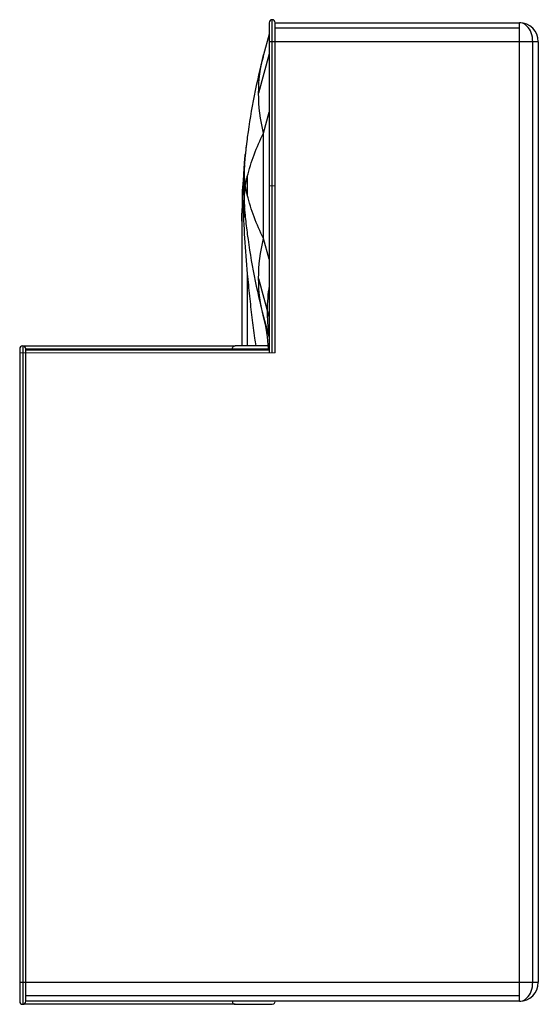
# Paper-space layout '_Right' of a CAD drawing. Header units: millimetres. Extents: x -684 to 0, y -6104 to -4806.
import ezdxf

# ---------------------------------------------------------------- set-up
doc = ezdxf.new("R2010")
doc.units = ezdxf.units.MM

psp = doc.layouts.new('_Right')

# ---------------------------------------------------------------- linework, layer by layer
at = {"color": 7, "linetype": 'Continuous', "lineweight": 25}
for p, q in [((-355, -4810), (-355, -5245)), ((-351, -5245), (-351, -4806)), ((-347, -5245), (-347, -4810)), ((-347, -4810), (-25, -4810)), ((-25, -6100), (-25, -4810)), ((-355, -4825), (-362.3, -4852.4)), ((-25, -4817.3), (-347, -4817.3)), ((0, -4835), (-355, -4835)), ((-7.3, -6075), (-7.3, -4835)), ((0, -4835), (0, -6075)), ((-355, -4851), (-368.9, -4903)), ((-362.3, -4955.4), (-355, -4928.1)), ((-362.3, -5094.6), (-362.3, -4955.4)), ((-383.8, -5012.9), (-383.8, -5037.1)), ((-391, -5071.4), (-391, -5236)), ((-355, -5121.9), (-362.3, -5094.6)), ((-383.8, -5141), (-383.8, -5236)), ((-368.9, -5147), (-355, -5199)), ((-362.3, -5197.6), (-355, -5225)), ((-684, -5240), (-684, -6100)), ((-680, -5236), (-680, -6104)), ((-676, -6100), (-676, -5240)), ((-676, -5240), (-355, -5240)), ((-355, -5241.5), (-676, -5241.5)), ((-357.2, -5236), (-399.7, -5236)), ((-684, -6075), (0, -6075)), ((-25, -6092.7), (-676, -6092.7)), ((-25, -6100), (-676, -6100)), ((-399.7, -6104), (-351, -6104))]:
    psp.add_line(p, q, dxfattribs=at)
at = {"color": 142, "linetype": 'Continuous', "lineweight": 18, "true_color": 0x0080c0}
for p, q in [((-355, -5025), (-347, -5025)), ((-347, -5245), (-684, -5245))]:
    psp.add_line(p, q, dxfattribs=at)
at = {"color": 7, "linetype": 'Continuous', "lineweight": 25, "flags": 128}
for points in [[(-7.3, -4835), (-7.5, -4832), (-7.8, -4829), (-8.5, -4826.1), (-9.3, -4823.4), (-10.5, -4820.8), (-11.8, -4818.4), (-13.3, -4816.3), (-15, -4814.4), (-16.8, -4812.9), (-18.7, -4811.6), (-20.8, -4810.7), (-22.9, -4810.2), (-25, -4810)], [(-25, -6100), (-22.9, -6099.8), (-20.8, -6099.3), (-18.7, -6098.4), (-16.8, -6097.1), (-15, -6095.6), (-13.3, -6093.7), (-11.8, -6091.6), (-10.5, -6089.2), (-9.3, -6086.6), (-8.5, -6083.9), (-7.8, -6081), (-7.5, -6078), (-7.3, -6075)]]:
    psp.add_lwpolyline(points, dxfattribs=at)
at = {"color": 7, "linetype": 'Continuous', "lineweight": 25}
for centre, radius, start, end in [((-351, -4810), 4, 0, 180), ((-25, -4835), 25, 0, 90), ((11.4, -5025), 400, 174.0833, 185.9167), ((11.9, -5025), 400.2, 176.0524, 183.9476), ((-145.8, -5189.6), 211.8, 171.0486, 179.9297), ((-159.6, -5189.5), 198, 179.9565, 189.2582), ((-680, -5240), 4, 0, 180), ((-25, -6075), 25, 270, 0), ((-680, -6100), 4, 180, 0)]:
    psp.add_arc(centre, radius, start, end, dxfattribs=at)
at = {"color": 142, "linetype": 'Continuous', "lineweight": 18, "true_color": 0x0080c0}
for centre, radius, start, end in [((-351, -6100), 4, 270, 0), ((-351.1, -6100.1), 3.93, 271.2791, 1.0592)]:
    psp.add_arc(centre, radius, start, end, dxfattribs=at)
at = {"color": 7, "linetype": 'Continuous', "lineweight": 25}
for points in [[(-362.3, -4852.4), (-371.8, -4888), (-379, -4924.3), (-383.8, -4960.9)], [(-368.9, -4903), (-368.9, -4885.8), (-366.7, -4868.8), (-362.3, -4852.4)], [(-362.3, -4955.4), (-366.7, -4937.9), (-368.9, -4920.3), (-368.9, -4903)], [(-383.8, -5012.9), (-379, -4993.5), (-371.8, -4974.3), (-362.3, -4955.4)], [(-383.8, -4960.9), (-384.8, -4968.5), (-385.7, -4976.1), (-386.5, -4983.8)], [(-386.5, -5025), (-385.7, -5021), (-384.8, -5016.9), (-383.8, -5012.9)], [(-389.7, -5046.8), (-390.1, -5039.5), (-390.1, -5032.3), (-389.7, -5025)], [(-383.8, -5037.1), (-384.8, -5033.1), (-385.7, -5029), (-386.5, -5025)], [(-391, -5071.4), (-391, -5063.2), (-390.6, -5055), (-389.7, -5046.8)], [(-389.7, -5046.8), (-388.6, -5078.3), (-386.6, -5109.8), (-383.8, -5141)], [(-362.3, -5094.6), (-371.8, -5075.7), (-379, -5056.5), (-383.8, -5037.1)], [(-386.5, -5066.2), (-385.7, -5073.9), (-384.8, -5081.5), (-383.8, -5089.1)], [(-383.8, -5089.1), (-379, -5125.7), (-371.8, -5162), (-362.3, -5197.6)], [(-368.9, -5147), (-368.9, -5129.7), (-366.7, -5112.1), (-362.3, -5094.6)], [(-362.3, -5197.6), (-366.7, -5181.2), (-368.9, -5164.2), (-368.9, -5147)], [(-355.9, -5240), (-356.5, -5225.6), (-358.6, -5211.4), (-362.3, -5197.6)]]:
    psp.add_open_spline(points, degree=3, dxfattribs=at)
for points, knots in [([(-362.7, -4853.9), (-363.2, -4855.9), (-364.2, -4859.5), (-365.4, -4864.5), (-366.4, -4868.3), (-366.9, -4870.6), (-367.2, -4871.5)], [0, 0, 0, 0, 0.338766, 0.62049, 0.845119, 1, 1, 1, 1]), ([(-380.4, -4937.4), (-380.4, -4937.6), (-380.6, -4938.6), (-380.7, -4939.3), (-380.8, -4939.8)], [0, 0, 0, 0, 0.238676, 1, 1, 1, 1]), ([(-384, -4962.2), (-384.1, -4963.4), (-384.4, -4965.8), (-385, -4970.3), (-385.6, -4975.4), (-386.1, -4980.1), (-386.4, -4982.7), (-386.4, -4983.2)], [0, 0, 0, 0, 0.1562032, 0.3097918, 0.615501, 0.9269342, 1, 1, 1, 1]), ([(-386.5, -4983.8), (-386.5, -4983.8), (-386.5, -4983.9), (-386.5, -4984.3), (-386.6, -4984.6), (-386.7, -4985.5), (-386.7, -4986.1), (-386.8, -4987.3), (-386.9, -4987.7), (-387, -4988.7), (-387.1, -4989.7), (-387.2, -4991.1), (-387.3, -4992.5), (-387.4, -4993.3), (-387.6, -4995.1), (-387.7, -4996), (-387.8, -4998.2), (-387.9, -4999.4), (-388.2, -5002), (-388.3, -5003.4), (-388.5, -5006.6), (-388.7, -5008.3), (-388.9, -5012.2), (-389.1, -5014.4), (-389.4, -5019.3), (-389.6, -5022), (-389.7, -5025)], [0, 0, 0, 0, 0.125, 0.125, 0.25, 0.25, 0.375, 0.375, 0.4375, 0.4375, 0.5, 0.5625, 0.5625, 0.625, 0.625, 0.6875, 0.6875, 0.75, 0.75, 0.8125, 0.8125, 0.875, 0.875, 0.9375, 0.9375, 1, 1, 1, 1]), ([(-387.4, -4997.4), (-387.4, -4997), (-387.4, -4996.2), (-387.3, -4995), (-387.3, -4993.8), (-387.2, -4992.3), (-387, -4990.3), (-386.9, -4988.1), (-386.7, -4985.9), (-386.5, -4984.5), (-386.5, -4983.8)], [0, 0, 0, 0, 0.087538, 0.175076, 0.262613, 0.353043, 0.516818, 0.687247, 0.848308, 1, 1, 1, 1]), ([(-388.6, -5019.1), (-388.5, -5018.5), (-388.5, -5017.4), (-388.5, -5015.5), (-388.4, -5013.6), (-388.4, -5011.7), (-388.3, -5010), (-388.3, -5008.1), (-388.2, -5006.1), (-388.1, -5004), (-387.9, -5001.8), (-387.8, -4999.4), (-387.6, -4996.5), (-387.3, -4993.2), (-387, -4989.2), (-386.7, -4986.5), (-386.6, -4985.1)], [0, 0, 0, 0, 0.098927, 0.184134, 0.25718, 0.305489, 0.349926, 0.392563, 0.435831, 0.482086, 0.533087, 0.590231, 0.654623, 0.753229, 0.867915, 1, 1, 1, 1]), ([(-386.5, -5025), (-386.5, -5024.5), (-386.6, -5023.6), (-386.7, -5022.1), (-386.9, -5020.7), (-387, -5019.1), (-387.1, -5017.6), (-387.2, -5016), (-387.3, -5014.3), (-387.4, -5012.7), (-387.4, -5011), (-387.5, -5009.2), (-387.5, -5007.3), (-387.5, -5005.2), (-387.5, -5002.8), (-387.5, -5000.2), (-387.4, -4998.4), (-387.4, -4997.4)], [0, 0, 0, 0, 0.050904, 0.103228, 0.156973, 0.212139, 0.268726, 0.326735, 0.386164, 0.447014, 0.509284, 0.569117, 0.63773, 0.715125, 0.801302, 0.896261, 1, 1, 1, 1]), ([(-390.1, -5033.2), (-390.2, -5034.4), (-390.3, -5036.5), (-390.4, -5039.3), (-390.5, -5041.3), (-390.5, -5042.7), (-390.5, -5044), (-390.6, -5045.3), (-390.7, -5047.6), (-390.7, -5050.3), (-390.8, -5053.7), (-390.9, -5057.1), (-390.9, -5061.3), (-391, -5066.2), (-391, -5069.7), (-391, -5071.4)], [0, 0, 0, 0, 0.080072, 0.143731, 0.193078, 0.221778, 0.244152, 0.292881, 0.344684, 0.434555, 0.509842, 0.606033, 0.725116, 0.863348, 1, 1, 1, 1]), ([(-389.7, -5025), (-389.8, -5026.1), (-389.9, -5028.4), (-390.1, -5031.4), (-390.1, -5033.3), (-390.2, -5034)], [0, 0, 0, 0, 0.372282, 0.75918, 1, 1, 1, 1]), ([(-387.4, -5052.6), (-387.4, -5052.1), (-387.5, -5051.2), (-387.5, -5049.9), (-387.5, -5048.6), (-387.5, -5047.4), (-387.5, -5046.2), (-387.5, -5045.1), (-387.5, -5044), (-387.5, -5043), (-387.5, -5042.1), (-387.5, -5041.2), (-387.5, -5040.3), (-387.4, -5039.5), (-387.4, -5038), (-387.3, -5035.8), (-387.1, -5032.9), (-386.9, -5030.2), (-386.7, -5027.6), (-386.6, -5025.8), (-386.5, -5025)], [0, 0, 0, 0, 0.050224, 0.098488, 0.144792, 0.189136, 0.231518, 0.271941, 0.310402, 0.346903, 0.381443, 0.414023, 0.444643, 0.473302, 0.500001, 0.608927, 0.71339, 0.81339, 0.908926, 1, 1, 1, 1]), ([(-389.7, -5046.8), (-389.7, -5046), (-389.6, -5045.4), (-389.5, -5044.6), (-389.5, -5044.3), (-389.4, -5044), (-389.3, -5043.9), (-389.2, -5044), (-389.1, -5044.1), (-389, -5044.5), (-388.9, -5044.8), (-388.8, -5045.4), (-388.7, -5045.8), (-388.6, -5047), (-388.4, -5048), (-388.2, -5050.2), (-388, -5051.4), (-387.7, -5054), (-387.6, -5055.4), (-387.3, -5058.3), (-387.1, -5059.8), (-386.8, -5063), (-386.6, -5064.6), (-386.5, -5066.2)], [0, 0, 0, 0, 0.0625, 0.0625, 0.125, 0.125, 0.1875, 0.1875, 0.25, 0.25, 0.3125, 0.3125, 0.375, 0.375, 0.5, 0.5, 0.625, 0.625, 0.75, 0.75, 0.875, 0.875, 1, 1, 1, 1]), ([(-386.5, -5066.2), (-386.5, -5065.8), (-386.6, -5065), (-386.7, -5063.7), (-386.8, -5062.4), (-386.9, -5061), (-387.1, -5059.3), (-387.2, -5057.3), (-387.3, -5054.9), (-387.4, -5053.3), (-387.4, -5052.6)], [0, 0, 0, 0, 0.089888, 0.183151, 0.279788, 0.379798, 0.483183, 0.65545, 0.827724, 1, 1, 1, 1]), ([(-383.8, -5141), (-382.9, -5150.8), (-381.1, -5170), (-377.8, -5198.3), (-375.1, -5220.1), (-373.2, -5232.6), (-372.7, -5236)], [0, 0, 0, 0, 0.308496, 0.605857, 0.892083, 1, 1, 1, 1]), ([(-680, -5236), (-680, -5236), (-676.9, -5236), (-669.7, -5236), (-667.3, -5236), (-666.4, -5236), (-664.7, -5236), (-660, -5236), (-652.1, -5236), (-642.3, -5236), (-637, -5236), (-634.6, -5236), (-633, -5236), (-632.2, -5236), (-624.8, -5236), (-617.7, -5236), (-602.6, -5236), (-594.7, -5236), (-578.2, -5236), (-561.2, -5236), (-540.7, -5236), (-527.3, -5236), (-521, -5236), (-517.9, -5236), (-516.7, -5236), (-515.8, -5236), (-515.4, -5236), (-508, -5236), (-495.3, -5236), (-479.1, -5236), (-472.1, -5236), (-467.4, -5236), (-465, -5236), (-458.1, -5236), (-451.2, -5236), (-443.4, -5236), (-440.2, -5236), (-438.1, -5236), (-437.1, -5236), (-431.9, -5236), (-426.2, -5236), (-421.3, -5236), (-419.3, -5236), (-419, -5236), (-418.2, -5236), (-417.1, -5236), (-413.5, -5236), (-410.6, -5236), (-408.7, -5236), (-408.1, -5236), (-407.7, -5236), (-406.8, -5236), (-403.8, -5236), (-401.8, -5236), (-399.7, -5236)], [0, 0, 0, 0, 0.125, 0.15625, 0.15625, 0.171875, 0.171875, 0.1875, 0.25, 0.28125, 0.296875, 0.304688, 0.304688, 0.3125, 0.3125, 0.375, 0.375, 0.4375, 0.4375, 0.5, 0.5625, 0.59375, 0.609375, 0.617188, 0.621094, 0.621094, 0.625, 0.625, 0.6875, 0.71875, 0.734375, 0.734375, 0.75, 0.75, 0.78125, 0.796875, 0.804688, 0.804688, 0.8125, 0.8125, 0.84375, 0.859375, 0.859375, 0.863281, 0.863281, 0.867188, 0.875, 0.90625, 0.914063, 0.914063, 0.921875, 0.921875, 0.9375, 1, 1, 1, 1]), ([(-403.6, -5240), (-403.6, -5239.5), (-403.5, -5239), (-403.1, -5238), (-402.8, -5237.5), (-402.1, -5236.8), (-401.7, -5236.5), (-400.7, -5236.1), (-400.2, -5236), (-399.7, -5236)], [0, 0, 0, 0, 0.25, 0.25, 0.5, 0.5, 0.75, 0.75, 1, 1, 1, 1]), ([(-403.6, -6100), (-403.6, -6100.5), (-403.5, -6101), (-403.1, -6102), (-402.8, -6102.5), (-402.1, -6103.2), (-401.7, -6103.5), (-400.7, -6103.9), (-400.2, -6104), (-399.7, -6104)], [0, 0, 0, 0, 0.25, 0.25, 0.5, 0.5, 0.75, 0.75, 1, 1, 1, 1]), ([(-399.7, -6104), (-401.8, -6104), (-403.8, -6104), (-406.8, -6104), (-407.7, -6104), (-408.1, -6104), (-408.7, -6104), (-410.6, -6104), (-413.5, -6104), (-417.1, -6104), (-418.2, -6104), (-419, -6104), (-419.3, -6104), (-421.3, -6104), (-426.2, -6104), (-431.9, -6104), (-437.1, -6104), (-438.1, -6104), (-440.2, -6104), (-443.4, -6104), (-451.2, -6104), (-458.1, -6104), (-465, -6104), (-467.4, -6104), (-472.1, -6104), (-479.1, -6104), (-495.3, -6104), (-508, -6104), (-515.4, -6104), (-515.8, -6104), (-516.7, -6104), (-517.9, -6104), (-521, -6104), (-527.3, -6104), (-540.7, -6104), (-561.2, -6104), (-578.2, -6104), (-594.7, -6104), (-602.6, -6104), (-617.7, -6104), (-624.8, -6104), (-632.2, -6104), (-633, -6104), (-634.6, -6104), (-637, -6104), (-642.3, -6104), (-652.1, -6104), (-660, -6104), (-664.7, -6104), (-666.4, -6104), (-667.3, -6104), (-669.7, -6104), (-676.9, -6104), (-680, -6104), (-680, -6104)], [0, 0, 0, 0, 0.0625, 0.078125, 0.078125, 0.085938, 0.085938, 0.09375, 0.125, 0.132813, 0.136719, 0.136719, 0.140625, 0.140625, 0.15625, 0.1875, 0.1875, 0.195313, 0.195313, 0.203125, 0.21875, 0.25, 0.25, 0.265625, 0.265625, 0.28125, 0.3125, 0.375, 0.375, 0.378906, 0.378906, 0.382812, 0.390625, 0.40625, 0.4375, 0.5, 0.5625, 0.5625, 0.625, 0.625, 0.6875, 0.6875, 0.695312, 0.695312, 0.703125, 0.71875, 0.75, 0.8125, 0.828125, 0.828125, 0.84375, 0.84375, 0.875, 1, 1, 1, 1])]:
    psp.add_open_spline(points, degree=3, knots=knots, dxfattribs=at)

doc.saveas('drawing.dxf')
